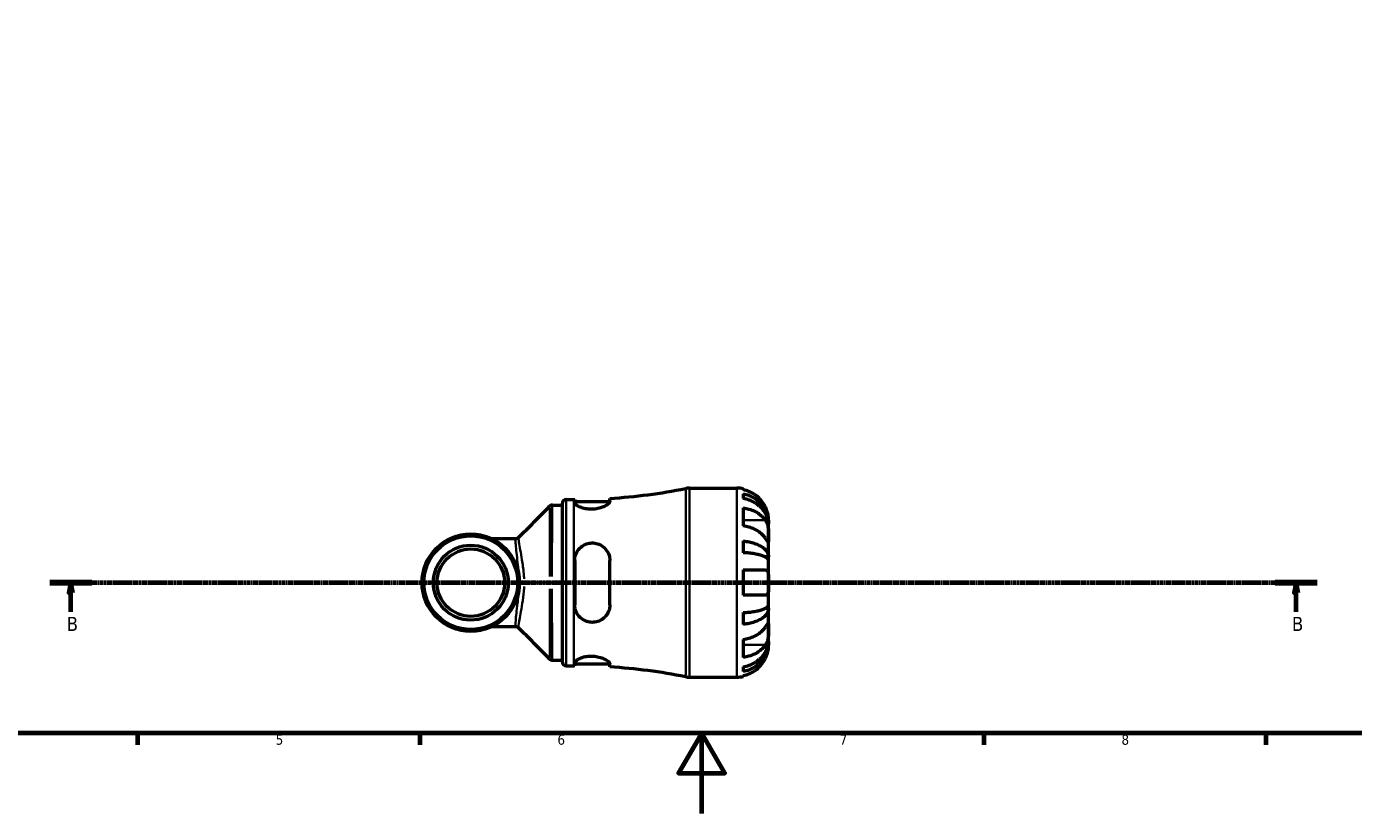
# Model space of a CAD drawing. Header units: millimetres. Extents: x 0 to 902, y 0 to 783.
# Tile 2 of 6: x 253 to 582, y 0 to 196. Entities that reach past the tile are written whole.
import ezdxf

# ---------------------------------------------------------------- set-up
doc = ezdxf.new("R2010")
doc.units = ezdxf.units.MM
doc.linetypes.add('CHAIN', pattern=[0.7087, 0.4724, -0.0591, 0.1181, -0.0591])
for name, color, linetype, lineweight in [('Border (ISO)', 7, 'Continuous', 70), ('Section Line (ISO)', 7, 'CHAIN', 70), ('Visible (ISO)', 7, 'Continuous', 50), ('Visible Narrow (ISO)', 7, 'Continuous', 35)]:
    doc.layers.add(name, color=color, linetype=linetype, lineweight=lineweight)
doc.styles.add('Label Text (ISO)', font='tahoma.ttf')
doc.styles.add('Note Text (ISO)', font='tahoma.ttf')

# ---------------------------------------------------------------- blocks, each defined once
blk = doc.blocks.new('Borders Default Border')
at = {"layer": 'Border (ISO)'}
for p, q in [((280.33, 20), (280.33, 17.1)), ((350.42, 20), (350.42, 17.1)), ((490.58, 20), (490.58, 17.1)), ((560.67, 20), (560.67, 17.1))]:
    blk.add_line(p, q, dxfattribs=at)
at = {"layer": 'Border (ISO)', "flags": 128}
for points in [[(20, 20), (20, 574), (821, 574), (821, 20), (20, 20)], [(420.5, 0), (420.5, 20), (414.73, 10), (426.27, 10), (420.5, 20)]]:
    blk.add_lwpolyline(points, dxfattribs=at)
at = {"layer": 'Border (ISO)', "color": 232, "true_color": 0xca0064, "char_height": 2.5, "attachment_point": 7, "style": 'Note Text (ISO)'}
for s, insert in [('5', (314.64, 17.05)), ('6', (384.66, 17.05)), ('7', (454.77, 17.1)), ('8', (524.81, 17.04))]:
    blk.add_mtext(s, dxfattribs=dict(at, insert=insert))
blk = doc.blocks.new('2dTransSection0')
at = {"layer": 'Section Line (ISO)', "linetype": 'CHAIN'}
blk.add_line((258.55, 57.4), (573.43, 57.4), dxfattribs=at)
at = {"layer": 'Section Line (ISO)', "linetype": 'Continuous', "lineweight": 140}
for p, q in [((258.55, 57.4), (268.97, 57.4)), ((563.01, 57.4), (573.43, 57.4))]:
    blk.add_line(p, q, dxfattribs=at)
at = {"layer": 'Section Line (ISO)', "linetype": 'Continuous'}
for p, q in [((263.76, 57.4), (263.26, 54.9)), ((263.76, 54.9), (263.76, 57.4)), ((264.26, 54.9), (263.76, 57.4)), ((568.22, 57.4), (567.72, 54.9)), ((568.22, 54.9), (568.22, 57.4)), ((568.72, 54.9), (568.22, 57.4)), ((263.26, 54.9), (264.26, 54.9)), ((263.76, 50.18), (263.76, 54.9)), ((567.72, 54.9), (568.72, 54.9)), ((568.22, 50.18), (568.22, 54.9))]:
    blk.add_line(p, q, dxfattribs=at)
at = {"layer": 'Section Line (ISO)', "linetype": 'Continuous', "flags": 128}
for points in [[(264.26, 54.9), (263.76, 57.4), (263.26, 54.9), (264.26, 54.9)], [(568.72, 54.9), (568.22, 57.4), (567.72, 54.9), (568.72, 54.9)]]:
    blk.add_lwpolyline(points, dxfattribs=at)
at = {"layer": 'Section Line (ISO)'}
for points in [[(264.26, 54.9), (263.76, 57.4), (263.26, 54.9), (264.26, 54.9)], [(568.72, 54.9), (568.22, 57.4), (567.72, 54.9), (568.72, 54.9)]]:
    blk.add_solid(points, dxfattribs=at)
at = {"layer": 'Section Line (ISO)', "char_height": 3.5, "attachment_point": 7, "style": 'Label Text (ISO)'}
for insert in [(262.69, 45.4), (567.15, 45.4)]:
    blk.add_mtext('B', dxfattribs=dict(at, insert=insert))

msp = doc.modelspace()

# ---------------------------------------------------------------- linework, layer by layer
at = {"layer": 'Visible (ISO)'}
for p, q in [((417.4283, 80.901), (429.2474, 80.901)), ((430.8224, 80.7419), (430.8224, 80.5283)), ((430.8224, 79.5197), (430.8224, 78.3119)), ((383.3841, 76.671), (385.8704, 76.671)), ((385.8704, 37.661), (385.8704, 77.141)), ((386.8104, 78.081), (388.7504, 78.081)), ((388.9329, 78.0811), (388.9329, 77.3363)), ((388.9329, 77.581), (397.6798, 77.581)), ((397.6829, 77.6267), (397.6829, 78.3611)), ((430.8224, 75.9819), (430.8224, 71.5271)), ((437.1224, 72.0205), (437.1224, 73.026)), ((437.1224, 72.0205), (437.11, 72.0205)), ((437.1224, 71.6378), (437.1224, 72.0205)), ((437.1224, 68.4495), (437.1224, 71.6378)), ((374.2429, 68.3001), (368.4011, 68.3001)), ((430.8224, 67.7706), (430.8224, 64.8548)), ((437.1224, 63.8393), (437.1224, 68.4495)), ((388.9329, 62.901), (388.9329, 51.901)), ((397.6829, 51.901), (397.6829, 62.901)), ((437.1224, 63.8393), (436.2135, 63.8393)), ((437.1224, 62.9154), (437.1224, 63.8393)), ((437.1224, 57.401), (437.1224, 62.9154)), ((430.8224, 60.551), (430.8224, 54.251)), ((437.1224, 51.8865), (437.1224, 57.401)), ((430.8224, 49.9471), (430.8224, 47.0313)), ((437.1224, 50.9627), (436.2135, 50.9627)), ((437.1224, 50.9627), (437.1224, 51.8865)), ((437.1224, 46.3524), (437.1224, 50.9627)), ((368.4011, 46.5018), (374.2429, 46.5018)), ((437.1224, 43.1641), (437.1224, 46.3524)), ((430.8224, 43.2748), (430.8224, 38.8201)), ((437.1224, 42.7814), (437.1224, 43.1641)), ((437.1224, 42.7814), (437.11, 42.7814)), ((437.1224, 41.776), (437.1224, 42.7814)), ((383.3841, 38.131), (385.8704, 38.131)), ((386.8104, 36.721), (388.7504, 36.721)), ((388.9329, 37.4656), (388.9329, 36.7208)), ((388.9329, 37.221), (397.6798, 37.221)), ((397.6829, 36.4408), (397.6829, 37.1753)), ((430.8224, 36.49), (430.8224, 35.2822)), ((417.4283, 33.901), (429.2474, 33.901)), ((430.8224, 34.2736), (430.8224, 34.0601))]:
    msp.add_line(p, q, dxfattribs=at)
for radius in [12.1102, 11.6402, 9.3155, 8.384]:
    msp.add_circle((363.1224, 57.401), radius, dxfattribs=at)
for centre, radius, start, end in [((388.7504, 220.611), 142.53, 273.593139, 281.232066), ((417.4283, 76.201), 4.7, 90, 101.232066), ((429.2474, 73.026), 7.875, 78.463041, 90), ((386.8104, 77.141), 0.94, 90, 180), ((388.7504, 220.611), 142.53, 270, 270.073363), ((386.8104, 37.661), 0.94, 180, 270), ((388.7504, -105.8091), 142.53, 89.926637, 90), ((388.7504, -105.8091), 142.53, 78.767934, 86.406861), ((417.4283, 38.601), 4.7, 258.767934, 270), ((429.2474, 41.776), 7.875, 270, 281.536959)]:
    msp.add_arc(centre, radius, start, end, dxfattribs=at)
for points, knots in [([(436.3446, 76.176), (436.1867, 76.5091), (435.9979, 76.8459), (435.4896, 77.6124), (435.1466, 78.0264), (434.4579, 78.719), (434.0495, 79.0619), (433.1693, 79.6535), (432.6976, 79.9022), (431.8145, 80.2696), (431.3244, 80.4249), (430.8224, 80.5283)], [3.892395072, 3.892395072, 3.892395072, 3.892395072, 3.998310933, 3.998310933, 4.145419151, 4.145419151, 4.291315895, 4.291315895, 4.43721264, 4.43721264, 4.578247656, 4.578247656, 4.578247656, 4.578247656]), ([(430.8224, 79.5197), (431.3274, 79.4196), (431.8208, 79.269), (432.7065, 78.9134), (433.1784, 78.6735), (434.0593, 78.1027), (434.4682, 77.7718), (435.1558, 77.105), (435.4977, 76.7075), (436.0871, 75.8517), (436.3346, 75.3934), (436.7076, 74.5199), (436.867, 74.0241), (437.0744, 73.0112), (437.1224, 72.494), (437.1224, 72.0205)], [0.1494024, 0.1494024, 0.1494024, 0.1494024, 0.29124982, 0.29124982, 0.43706507, 0.43706507, 0.58288032, 0.58288032, 0.7290354, 0.7290354, 0.87519047, 0.87519047, 1.02191485, 1.02191485, 1.16863923, 1.16863923, 1.16863923, 1.16863923]), ([(383.3841, 76.671), (383.3203, 76.671), (383.2565, 76.6643), (383.1366, 76.6398), (383.0804, 76.6222), (382.9791, 76.581), (382.9341, 76.5576), (382.8549, 76.5093), (382.8208, 76.4845), (382.7614, 76.4362), (382.7361, 76.4127), (382.7142, 76.3905)], [6.28318105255, 6.28318105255, 6.28318105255, 6.28318105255, 6.2837520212, 6.2837520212, 6.28432298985, 6.28432298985, 6.2848939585, 6.2848939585, 6.28546492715, 6.28546492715, 6.28603589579, 6.28603589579, 6.28603589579, 6.28603589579]), ([(397.6829, 77.6267), (397.6829, 77.5867), (397.6755, 77.5446), (397.6198, 77.3778), (397.5223, 77.2409), (397.156, 76.8841), (396.8295, 76.6563), (396.0127, 76.237), (395.5292, 76.0456), (394.5532, 75.7885), (394.0897, 75.7074), (393.1661, 75.637), (392.7213, 75.6425), (391.8062, 75.7337), (391.3534, 75.827), (390.4673, 76.093), (390.0584, 76.2741), (389.3925, 76.6653), (389.1498, 76.8752), (388.9644, 77.162), (388.9329, 77.2526), (388.9329, 77.3363)], [-1.51388871, -1.51388871, -1.51388871, -1.51388871, -1.46807207, -1.46807207, -1.34001381, -1.34001381, -1.15172155, -1.15172155, -0.9695924, -0.9695924, -0.82469696, -0.82469696, -0.69041417, -0.69041417, -0.54038864, -0.54038864, -0.36395407, -0.36395407, -0.17493064, -0.17493064, -0.08013007, -0.08013007, -0.08013007, -0.08013007]), ([(437.1224, 71.6378), (437.1224, 72.0592), (437.0744, 72.5195), (436.867, 73.421), (436.7076, 73.8622), (436.3346, 74.6396), (436.0871, 75.0475), (435.4977, 75.8092), (435.1558, 76.1629), (434.4682, 76.7563), (434.0593, 77.0509), (433.1784, 77.5588), (432.7065, 77.7723), (431.8208, 78.0888), (431.3274, 78.2229), (430.8224, 78.3119)], [3.51339372, 3.51339372, 3.51339372, 3.51339372, 3.6601181, 3.6601181, 3.80684248, 3.80684248, 3.95299756, 3.95299756, 4.09915263, 4.09915263, 4.24496788, 4.24496788, 4.39078313, 4.39078313, 4.53263055, 4.53263055, 4.53263055, 4.53263055]), ([(430.8224, 75.9819), (431.3244, 75.9087), (431.8145, 75.799), (432.6976, 75.5391), (433.1693, 75.3633), (434.0495, 74.945), (434.4579, 74.7025), (435.1466, 74.2128), (435.4896, 73.92), (435.9979, 73.378), (436.1867, 73.1398), (436.3446, 72.9043)], [0.149410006, 0.149410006, 0.149410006, 0.149410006, 0.290445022, 0.290445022, 0.436341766, 0.436341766, 0.582238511, 0.582238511, 0.729346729, 0.729346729, 0.835262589, 0.835262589, 0.835262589, 0.835262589]), ([(437.1224, 73.026), (437.1224, 73.026), (437.1225, 73.0489), (437.1214, 73.1429), (437.1199, 73.2169), (437.1061, 73.4865), (437.0862, 73.7289), (437.0011, 74.2398), (436.951, 74.4766), (436.8328, 74.9143), (436.774, 75.1047), (436.6375, 75.4944), (436.5602, 75.692), (436.4332, 75.985), (436.3897, 76.0809), (436.3446, 76.176)], [-2.176679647, -2.176679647, -2.176679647, -2.176679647, -2.110866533, -2.110866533, -2.040552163, -2.040552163, -1.91738302, -1.91738302, -1.829422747, -1.829422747, -1.765581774, -1.765581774, -1.70117883, -1.70117883, -1.669619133, -1.669619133, -1.669619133, -1.669619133]), ([(436.3446, 72.9043), (436.4024, 72.8181), (436.4576, 72.726), (436.5938, 72.4707), (436.6695, 72.2992), (436.8046, 71.926), (436.8627, 71.7253), (436.9774, 71.2264), (437.0237, 70.9253), (437.0954, 70.2291), (437.1105, 69.8414), (437.124, 69.0935), (437.1224, 68.7439), (437.1224, 68.4495)], [-0.50766593, -0.50766593, -0.50766593, -0.50766593, -0.46718991, -0.46718991, -0.402002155, -0.402002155, -0.33506637, -0.33506637, -0.243004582, -0.243004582, -0.124888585, -0.124888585, 0, 0, 0, 0]), ([(436.3446, 68.4495), (436.1867, 68.685), (435.9979, 68.9232), (435.4896, 69.4652), (435.1466, 69.758), (434.4579, 70.2477), (434.0495, 70.4902), (433.1693, 70.9085), (432.6976, 71.0843), (431.8145, 71.3442), (431.3244, 71.454), (430.8224, 71.5271)], [3.892395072, 3.892395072, 3.892395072, 3.892395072, 3.998310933, 3.998310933, 4.145419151, 4.145419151, 4.291315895, 4.291315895, 4.43721264, 4.43721264, 4.578247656, 4.578247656, 4.578247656, 4.578247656]), ([(374.8921, 68.5634), (374.8685, 68.5404), (374.8414, 68.5165), (374.7789, 68.4686), (374.7434, 68.4444), (374.663, 68.3988), (374.6181, 68.3773), (374.5201, 68.3407), (374.467, 68.3257), (374.3566, 68.3054), (374.2993, 68.3001), (374.2429, 68.3001)], [1.505059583, 1.505059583, 1.505059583, 1.505059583, 1.5096611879, 1.5096611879, 1.5142627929, 1.5142627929, 1.5188643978, 1.5188643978, 1.5234660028, 1.5234660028, 1.5280676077, 1.5280676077, 1.5280676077, 1.5280676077]), ([(388.9329, 62.901), (388.9329, 63.0461), (388.9401, 63.1909), (388.9969, 63.7603), (389.1011, 64.1745), (389.479, 65.0934), (389.7982, 65.5754), (390.5877, 66.3708), (391.0477, 66.6889), (391.9843, 67.0961), (392.4339, 67.2131), (393.3473, 67.299), (393.7964, 67.2714), (394.7438, 67.0666), (395.2224, 66.8673), (396.1339, 66.2895), (396.548, 65.894), (397.2132, 64.9583), (397.456, 64.4135), (397.6489, 63.5277), (397.6829, 63.2157), (397.6829, 62.901)], [-1.50675698, -1.50675698, -1.50675698, -1.50675698, -1.46149555, -1.46149555, -1.32770331, -1.32770331, -1.14676156, -1.14676156, -0.97470672, -0.97470672, -0.83447156, -0.83447156, -0.69888057, -0.69888057, -0.53962463, -0.53962463, -0.35952093, -0.35952093, -0.17170196, -0.17170196, -0.0733786, -0.0733786, -0.0733786, -0.0733786]), ([(430.8224, 67.7706), (431.3274, 67.7181), (431.8208, 67.6392), (432.7065, 67.4527), (433.1784, 67.327), (434.0593, 67.0278), (434.4682, 66.8543), (435.1558, 66.5047), (435.4977, 66.2964), (436.0871, 65.8477), (436.3346, 65.6074), (436.7076, 65.1495), (436.867, 64.8896), (437.0744, 64.3586), (437.1224, 64.0875), (437.1224, 63.8393)], [0.1494024, 0.1494024, 0.1494024, 0.1494024, 0.29124982, 0.29124982, 0.43706507, 0.43706507, 0.58288032, 0.58288032, 0.7290354, 0.7290354, 0.87519047, 0.87519047, 1.02191485, 1.02191485, 1.16863923, 1.16863923, 1.16863923, 1.16863923]), ([(437.1224, 68.4495), (437.1224, 68.2937), (437.1225, 68.1548), (437.1213, 67.9067), (437.1199, 67.8012), (437.1074, 67.6029), (437.0923, 67.5384), (437.0274, 67.5188), (436.9801, 67.5574), (436.8628, 67.6984), (436.8047, 67.7772), (436.6697, 67.9687), (436.594, 68.0795), (436.4577, 68.2811), (436.4025, 68.3632), (436.3446, 68.4495)], [0, 0, 0, 0, 0.066081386, 0.066081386, 0.136674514, 0.136674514, 0.238734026, 0.238734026, 0.334577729, 0.334577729, 0.401578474, 0.401578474, 0.466853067, 0.466853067, 0.507453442, 0.507453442, 0.507453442, 0.507453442]), ([(437.1224, 62.9154), (437.1224, 63.0378), (437.0744, 63.1716), (436.867, 63.4336), (436.7076, 63.5618), (436.3346, 63.7877), (436.0871, 63.9062), (435.4977, 64.1275), (435.1558, 64.2303), (434.4682, 64.4028), (434.0593, 64.4883), (433.1784, 64.636), (432.7065, 64.698), (431.8208, 64.79), (431.3274, 64.8289), (430.8224, 64.8548)], [3.51339372, 3.51339372, 3.51339372, 3.51339372, 3.6601181, 3.6601181, 3.80684248, 3.80684248, 3.95299756, 3.95299756, 4.09915263, 4.09915263, 4.24496788, 4.24496788, 4.39078313, 4.39078313, 4.53263055, 4.53263055, 4.53263055, 4.53263055]), ([(430.8224, 60.551), (431.3244, 60.551), (431.8145, 60.551), (432.6976, 60.551), (433.1693, 60.551), (434.0495, 60.551), (434.4579, 60.551), (435.1466, 60.551), (435.4896, 60.551), (435.9979, 60.551), (436.1867, 60.551), (436.3446, 60.551)], [0.149410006, 0.149410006, 0.149410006, 0.149410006, 0.290445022, 0.290445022, 0.436341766, 0.436341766, 0.582238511, 0.582238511, 0.729346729, 0.729346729, 0.835262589, 0.835262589, 0.835262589, 0.835262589]), ([(436.3446, 60.551), (436.4588, 60.551), (436.5622, 60.5234), (436.7522, 60.4015), (436.8344, 60.302), (436.9686, 60.021), (437.0172, 59.8383), (437.0942, 59.3323), (437.1103, 58.9906), (437.124, 58.2299), (437.1224, 57.8176), (437.1224, 57.401)], [-0.507771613, -0.507771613, -0.507771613, -0.507771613, -0.427868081, -0.427868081, -0.340242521, -0.340242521, -0.247592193, -0.247592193, -0.125001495, -0.125001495, 0, 0, 0, 0]), ([(437.1224, 57.401), (437.1224, 57.1634), (437.1226, 56.9267), (437.121, 56.4501), (437.119, 56.2126), (437.1019, 55.6356), (437.0797, 55.3207), (436.9911, 54.8602), (436.9373, 54.6962), (436.7915, 54.4422), (436.701, 54.3545), (436.5177, 54.268), (436.4344, 54.251), (436.3446, 54.251)], [0, 0, 0, 0, 0.071262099, 0.071262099, 0.146743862, 0.146743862, 0.265237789, 0.265237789, 0.355204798, 0.355204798, 0.444804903, 0.444804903, 0.507889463, 0.507889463, 0.507889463, 0.507889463]), ([(436.3446, 54.251), (436.1867, 54.251), (435.9979, 54.251), (435.4896, 54.251), (435.1466, 54.251), (434.4579, 54.251), (434.0495, 54.251), (433.1693, 54.251), (432.6976, 54.251), (431.8145, 54.251), (431.3244, 54.251), (430.8224, 54.251)], [3.892395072, 3.892395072, 3.892395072, 3.892395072, 3.998310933, 3.998310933, 4.145419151, 4.145419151, 4.291315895, 4.291315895, 4.43721264, 4.43721264, 4.578247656, 4.578247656, 4.578247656, 4.578247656]), ([(397.6829, 51.901), (397.6829, 51.7539), (397.6755, 51.6074), (397.6198, 51.055), (397.5223, 50.6598), (397.156, 49.7373), (396.8295, 49.2389), (396.0127, 48.4153), (395.5292, 48.0861), (394.5532, 47.6809), (394.0897, 47.5696), (393.1661, 47.5056), (392.7213, 47.5427), (391.8062, 47.7619), (391.3534, 47.957), (390.4673, 48.5253), (390.0584, 48.9192), (389.3925, 49.8599), (389.1498, 50.4139), (388.9644, 51.2964), (388.9329, 51.5977), (388.9329, 51.901)], [-1.51388871, -1.51388871, -1.51388871, -1.51388871, -1.46807207, -1.46807207, -1.34001381, -1.34001381, -1.15172155, -1.15172155, -0.9695924, -0.9695924, -0.82469696, -0.82469696, -0.69041417, -0.69041417, -0.54038864, -0.54038864, -0.36395407, -0.36395407, -0.17493064, -0.17493064, -0.08013007, -0.08013007, -0.08013007, -0.08013007]), ([(430.8224, 49.9471), (431.3274, 49.973), (431.8208, 50.0119), (432.7065, 50.1039), (433.1784, 50.166), (434.0593, 50.3136), (434.4682, 50.3991), (435.1558, 50.5716), (435.4977, 50.6744), (436.0871, 50.8957), (436.3346, 51.0143), (436.7076, 51.2402), (436.867, 51.3684), (437.0744, 51.6303), (437.1224, 51.7641), (437.1224, 51.8865)], [0.1494024, 0.1494024, 0.1494024, 0.1494024, 0.29124982, 0.29124982, 0.43706507, 0.43706507, 0.58288032, 0.58288032, 0.7290354, 0.7290354, 0.87519047, 0.87519047, 1.02191485, 1.02191485, 1.16863923, 1.16863923, 1.16863923, 1.16863923]), ([(437.1224, 50.9627), (437.1224, 50.7144), (437.0744, 50.4433), (436.867, 49.9123), (436.7076, 49.6524), (436.3346, 49.1945), (436.0871, 48.9542), (435.4977, 48.5056), (435.1558, 48.2972), (434.4682, 47.9476), (434.0593, 47.7741), (433.1784, 47.4749), (432.7065, 47.3492), (431.8208, 47.1627), (431.3274, 47.0838), (430.8224, 47.0313)], [3.51339372, 3.51339372, 3.51339372, 3.51339372, 3.6601181, 3.6601181, 3.80684248, 3.80684248, 3.95299756, 3.95299756, 4.09915263, 4.09915263, 4.24496788, 4.24496788, 4.39078313, 4.39078313, 4.53263055, 4.53263055, 4.53263055, 4.53263055]), ([(374.2429, 46.5018), (374.2993, 46.5018), (374.3566, 46.4966), (374.467, 46.4762), (374.5201, 46.4612), (374.6181, 46.4246), (374.663, 46.4031), (374.7434, 46.3575), (374.7789, 46.3334), (374.8414, 46.2854), (374.8685, 46.2615), (374.8921, 46.2385)], [-1.5280551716, -1.5280551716, -1.5280551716, -1.5280551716, -1.5234538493, -1.5234538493, -1.5188525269, -1.5188525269, -1.5142512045, -1.5142512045, -1.5096498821, -1.5096498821, -1.5050485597, -1.5050485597, -1.5050485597, -1.5050485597]), ([(430.8224, 43.2748), (431.3244, 43.348), (431.8145, 43.4577), (432.6976, 43.7176), (433.1693, 43.8934), (434.0495, 44.3117), (434.4579, 44.5542), (435.1466, 45.0439), (435.4896, 45.3367), (435.9979, 45.8787), (436.1867, 46.1169), (436.3446, 46.3524)], [0.149410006, 0.149410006, 0.149410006, 0.149410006, 0.290445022, 0.290445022, 0.436341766, 0.436341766, 0.582238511, 0.582238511, 0.729346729, 0.729346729, 0.835262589, 0.835262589, 0.835262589, 0.835262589]), ([(436.3446, 46.3524), (436.4024, 46.4386), (436.4576, 46.5207), (436.5938, 46.7222), (436.6695, 46.833), (436.8046, 47.0246), (436.8627, 47.1034), (436.9774, 47.2412), (437.0237, 47.28), (437.0954, 47.2675), (437.1105, 47.1876), (437.124, 46.8797), (437.1224, 46.6468), (437.1224, 46.3524)], [-0.50766593, -0.50766593, -0.50766593, -0.50766593, -0.46718991, -0.46718991, -0.402002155, -0.402002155, -0.33506637, -0.33506637, -0.243004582, -0.243004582, -0.124888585, -0.124888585, 0, 0, 0, 0]), ([(437.1224, 46.3524), (437.1224, 46.1967), (437.1225, 46.025), (437.1213, 45.643), (437.1199, 45.4319), (437.1074, 44.8923), (437.0923, 44.5571), (437.0274, 43.9015), (436.9801, 43.5877), (436.8628, 43.077), (436.8047, 42.8763), (436.6697, 42.503), (436.594, 42.3316), (436.4577, 42.0761), (436.4025, 41.9839), (436.3446, 41.8976)], [0, 0, 0, 0, 0.066081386, 0.066081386, 0.136674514, 0.136674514, 0.238734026, 0.238734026, 0.334577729, 0.334577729, 0.401578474, 0.401578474, 0.466853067, 0.466853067, 0.507453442, 0.507453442, 0.507453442, 0.507453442]), ([(430.8224, 36.49), (431.3274, 36.5791), (431.8208, 36.7131), (432.7065, 37.0296), (433.1784, 37.2431), (434.0593, 37.7511), (434.4682, 38.0456), (435.1558, 38.639), (435.4977, 38.9927), (436.0871, 39.7544), (436.3346, 40.1623), (436.7076, 40.9397), (436.867, 41.3809), (437.0744, 42.2824), (437.1224, 42.7427), (437.1224, 43.1641)], [0.1494024, 0.1494024, 0.1494024, 0.1494024, 0.29124982, 0.29124982, 0.43706507, 0.43706507, 0.58288032, 0.58288032, 0.7290354, 0.7290354, 0.87519047, 0.87519047, 1.02191485, 1.02191485, 1.16863923, 1.16863923, 1.16863923, 1.16863923]), ([(437.1224, 42.7814), (437.1224, 42.3079), (437.0744, 41.7907), (436.867, 40.7778), (436.7076, 40.282), (436.3346, 39.4085), (436.0871, 38.9502), (435.4977, 38.0944), (435.1558, 37.6969), (434.4682, 37.0301), (434.0593, 36.6992), (433.1784, 36.1284), (432.7065, 35.8886), (431.8208, 35.5329), (431.3274, 35.3823), (430.8224, 35.2822)], [3.51339372, 3.51339372, 3.51339372, 3.51339372, 3.6601181, 3.6601181, 3.80684248, 3.80684248, 3.95299756, 3.95299756, 4.09915263, 4.09915263, 4.24496788, 4.24496788, 4.39078313, 4.39078313, 4.53263055, 4.53263055, 4.53263055, 4.53263055]), ([(436.3446, 41.8976), (436.1867, 41.6621), (435.9979, 41.4239), (435.4896, 40.882), (435.1466, 40.5892), (434.4579, 40.0994), (434.0495, 39.857), (433.1693, 39.4387), (432.6976, 39.2628), (431.8145, 39.003), (431.3244, 38.8932), (430.8224, 38.8201)], [3.892395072, 3.892395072, 3.892395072, 3.892395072, 3.998310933, 3.998310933, 4.145419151, 4.145419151, 4.291315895, 4.291315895, 4.43721264, 4.43721264, 4.578247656, 4.578247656, 4.578247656, 4.578247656]), ([(436.3446, 38.626), (436.4067, 38.7569), (436.4657, 38.8891), (436.6017, 39.2146), (436.6743, 39.4072), (436.8055, 39.7963), (436.8626, 39.9906), (436.9772, 40.4396), (437.0238, 40.6816), (437.0955, 41.1655), (437.1106, 41.3825), (437.124, 41.6934), (437.1224, 41.776), (437.1224, 41.776)], [-0.508164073, -0.508164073, -0.508164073, -0.508164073, -0.464605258, -0.464605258, -0.401547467, -0.401547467, -0.335618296, -0.335618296, -0.242869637, -0.242869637, -0.124906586, -0.124906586, 0, 0, 0, 0]), ([(382.7142, 38.4114), (382.7361, 38.3892), (382.7614, 38.3657), (382.8208, 38.3174), (382.8549, 38.2926), (382.9341, 38.2444), (382.9791, 38.2209), (383.0804, 38.1797), (383.1366, 38.1621), (383.2565, 38.1376), (383.3203, 38.131), (383.3841, 38.131)], [3.13875867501, 3.13875867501, 3.13875867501, 3.13875867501, 3.13932963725, 3.13932963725, 3.13990059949, 3.13990059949, 3.14047156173, 3.14047156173, 3.14104252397, 3.14104252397, 3.14161348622, 3.14161348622, 3.14161348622, 3.14161348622]), ([(388.9329, 37.4656), (388.9329, 37.5057), (388.9401, 37.5473), (388.9969, 37.7178), (389.1011, 37.8569), (389.479, 38.1948), (389.7982, 38.3963), (390.5877, 38.7501), (391.0477, 38.9027), (391.9843, 39.0925), (392.4339, 39.1437), (393.3473, 39.1599), (393.7964, 39.1273), (394.7438, 38.9769), (395.2224, 38.8477), (396.1339, 38.5145), (396.548, 38.3053), (397.2132, 37.8748), (397.456, 37.6541), (397.6489, 37.3559), (397.6829, 37.2608), (397.6829, 37.1753)], [-1.50675698, -1.50675698, -1.50675698, -1.50675698, -1.46149555, -1.46149555, -1.32770331, -1.32770331, -1.14676156, -1.14676156, -0.97470672, -0.97470672, -0.83447156, -0.83447156, -0.69888057, -0.69888057, -0.53962463, -0.53962463, -0.35952093, -0.35952093, -0.17170196, -0.17170196, -0.0733786, -0.0733786, -0.0733786, -0.0733786]), ([(430.8224, 34.2736), (431.3244, 34.377), (431.8145, 34.5323), (432.6976, 34.8998), (433.1693, 35.1484), (434.0495, 35.74), (434.4579, 36.0829), (435.1466, 36.7755), (435.4896, 37.1896), (435.9979, 37.956), (436.1867, 38.2929), (436.3446, 38.626)], [0.149410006, 0.149410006, 0.149410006, 0.149410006, 0.290445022, 0.290445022, 0.436341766, 0.436341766, 0.582238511, 0.582238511, 0.729346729, 0.729346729, 0.835262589, 0.835262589, 0.835262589, 0.835262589])]:
    msp.add_open_spline(points, degree=3, knots=knots, dxfattribs=at)
for points in [[(374.8921, 68.5634), (377.5213, 71.121), (380.119, 73.7554), (382.7142, 76.3905)], [(382.7142, 38.4114), (380.119, 41.0465), (377.5213, 43.6809), (374.8921, 46.2385)]]:
    msp.add_open_spline(points, degree=3, dxfattribs=at)
at = {"layer": 'Visible Narrow (ISO)'}
for p, q in [((416.5129, 34.2792), (416.5129, 80.5227)), ((417.4283, 80.6116), (417.4283, 34.1903)), ((429.2474, 34.1903), (429.2474, 80.6116)), ((386.8104, 77.8264), (386.8104, 36.9756)), ((388.7504, 36.9756), (388.7504, 77.8264)), ((436.0685, 72.9043), (431.0985, 72.9043)), ((376.3342, 57.401), (375.278, 57.401)), ((382.4476, 57.401), (376.708, 57.401)), ((382.7885, 57.401), (383.2264, 57.401)), ((436.0685, 41.8976), (431.0985, 41.8976))]:
    msp.add_line(p, q, dxfattribs=at)
for points, knots in [([(382.7151, 76.3313), (382.7166, 76.1337), (382.7187, 75.4404), (382.7262, 72.7679), (382.7329, 70.4458), (382.7512, 65.0208), (382.7627, 61.9933), (382.7657, 58.8997)], [6.36443318, 6.36443318, 6.36443318, 6.36443318, 6.76178106, 6.76178106, 7.28893837, 7.28893837, 7.77558435, 7.77558435, 7.77558435, 7.77558435]), ([(383.2532, 58.9125), (383.2584, 62.0268), (383.2786, 65.0798), (383.3184, 70.579), (383.3375, 72.9464), (383.3634, 75.6892), (383.3724, 76.4053), (383.3799, 76.6097)], [-7.7754416, -7.7754416, -7.7754416, -7.7754416, -7.28893837, -7.28893837, -6.76178106, -6.76178106, -6.36172108, -6.36172108, -6.36172108, -6.36172108]), ([(374.2352, 68.2747), (374.2231, 68.1808), (374.2245, 67.8246), (374.2839, 66.7647), (374.3332, 66.1356), (374.4801, 64.6859), (374.5731, 63.8911), (374.7609, 62.2595), (374.8527, 61.4527), (374.9267, 60.5932)], [1.59810073, 1.59810073, 1.59810073, 1.59810073, 1.99662984, 1.99662984, 2.32405867, 2.32405867, 2.61770359, 2.61770359, 2.85869698, 2.85869698, 2.85869698, 2.85869698]), ([(376.3707, 58.3555), (376.3543, 58.787), (376.3275, 59.2146), (376.1862, 60.8752), (376.0087, 62.0342), (375.6848, 63.9771), (375.537, 64.7927), (375.278, 66.288), (375.1717, 66.9418), (374.9963, 68.0666), (374.9413, 68.448), (374.9089, 68.5417)], [-3.059766, -3.059766, -3.059766, -3.059766, -2.94830009, -2.94830009, -2.61770359, -2.61770359, -2.32405867, -2.32405867, -1.99662984, -1.99662984, -1.58688624, -1.58688624, -1.58688624, -1.58688624]), ([(374.909, 46.2595), (374.911, 46.265), (374.913, 46.2715), (374.9559, 46.4265), (375.0285, 46.9589), (375.2455, 48.3142), (375.3508, 48.9391), (375.6093, 50.4176), (375.7653, 51.2788), (376.0675, 53.1672), (376.2125, 54.1912), (376.332, 55.6596), (376.3558, 56.0514), (376.3708, 56.4464)], [1.58687576, 1.58687576, 1.58687576, 1.58687576, 1.61118016, 1.61118016, 2.08589591, 2.08589591, 2.37316682, 2.37316682, 2.67020156, 2.67020156, 2.95771716, 2.95771716, 3.05976545, 3.05976545, 3.05976545, 3.05976545]), ([(374.9266, 54.2086), (374.8685, 53.536), (374.7995, 52.8954), (374.626, 51.3546), (374.5247, 50.5137), (374.3724, 49.0776), (374.3185, 48.4744), (374.2271, 47.1727), (374.2213, 46.6686), (374.2347, 46.533), (374.2351, 46.5297), (374.2355, 46.5266)], [-2.85869577, -2.85869577, -2.85869577, -2.85869577, -2.67020156, -2.67020156, -2.37316682, -2.37316682, -2.08589591, -2.08589591, -1.61118016, -1.61118016, -1.59808889, -1.59808889, -1.59808889, -1.59808889]), ([(382.7657, 55.9017), (382.7644, 54.5311), (382.7613, 53.1728), (382.7499, 49.1572), (382.7405, 46.6511), (382.7277, 42.5898), (382.7234, 41), (382.718, 39.129), (382.7163, 38.6331), (382.7151, 38.4712)], [1.64919444, 1.64919444, 1.64919444, 1.64919444, 1.86469832, 1.86469832, 2.30831615, 2.30831615, 2.73333082, 2.73333082, 3.06036056, 3.06036056, 3.06036056, 3.06036056]), ([(383.3799, 38.1928), (383.3737, 38.3606), (383.3665, 38.874), (383.3468, 40.7988), (383.3332, 42.4224), (383.3011, 46.5521), (383.2816, 49.0916), (383.2606, 53.1428), (383.2554, 54.5101), (383.2532, 55.8891)], [-3.06307263, -3.06307263, -3.06307263, -3.06307263, -2.73333082, -2.73333082, -2.30831615, -2.30831615, -1.86469832, -1.86469832, -1.64933718, -1.64933718, -1.64933718, -1.64933718])]:
    msp.add_open_spline(points, degree=3, knots=knots, dxfattribs=at)

# ---------------------------------------------------------------- block references
msp.add_blockref('Borders Default Border', (0, 0))
at = {"layer": 'Section Line (ISO)'}
msp.add_blockref('2dTransSection0', (0, 0), dxfattribs=at)

doc.saveas('drawing.dxf')
